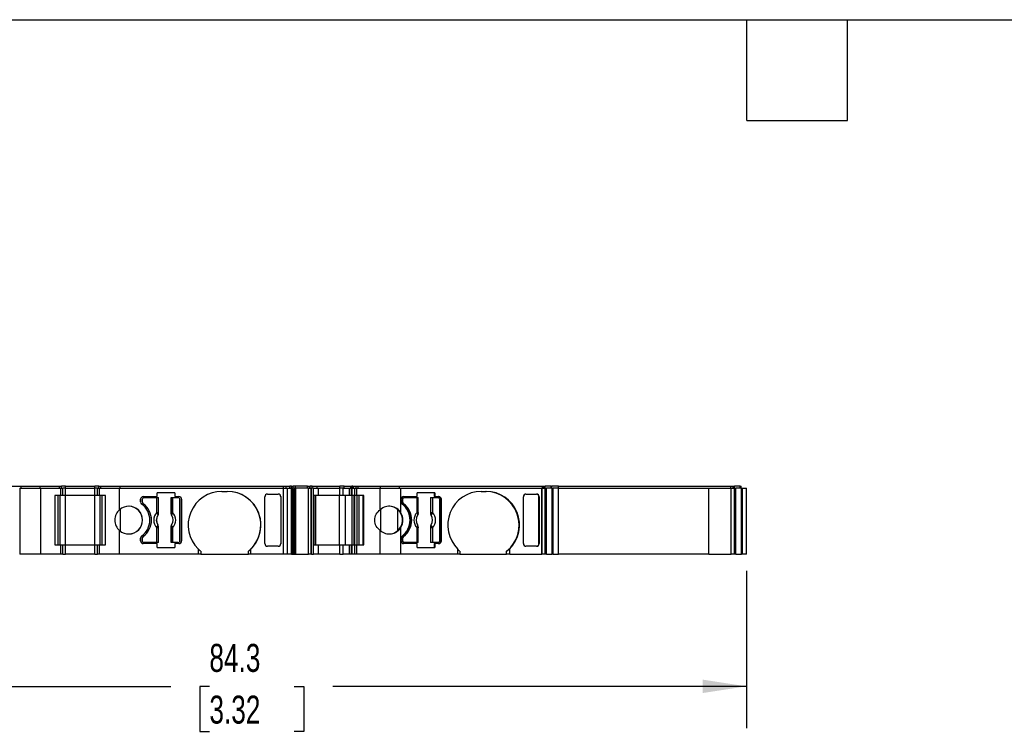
# Model space of a CAD drawing. Header units: millimetres. Extents: x 6 to 273, y 6 to 210.
# Tile 3 of 8: x 81 to 155, y 156 to 210. Entities that reach past the tile are written whole.
import ezdxf

# ---------------------------------------------------------------- set-up
doc = ezdxf.new("R2010")
doc.units = ezdxf.units.MM
doc.linetypes.add('SLD-Solid', pattern=[0])
doc.layers.add('DIMENSIONS', color=140, linetype='SLD-Solid', lineweight=25)
doc.layers.add('TEXT', color=140, linetype='SLD-Solid', lineweight=25)
doc.styles.add('SLDTEXTSTYLE0', font='TXT', dxfattribs={"width": 0.7})
doc.dimstyles.new('SLDDIMSTYLE0', dxfattribs={"dimtxt": 2.158008, "dimasz": 3.302, "dimexe": 0, "dimexo": 0.0625, "dimgap": 0.539502, "dimtad": 0, "dimtih": 1, "dimtoh": 1, "dimrnd": 1e-09, "dimzin": 12, "dimdsep": 46, "dimtxsty": 'SLDTEXTSTYLE0', "dimsah": 1, "dimcen": 0.09, "dimadec": 0, "dimazin": 3, "dimtfac": 1, "dimtofl": 0, "dimtmove": 0, "dimatfit": 3, "dimfxl": 0, "dimfrac": 2, "dimtolj": 1, "dimtzin": 12, "dimarcsym": 0})

# ---------------------------------------------------------------- blocks, each defined once
blk = doc.blocks.new('_D_4')
at = {"layer": 'DIMENSIONS'}
for p, q in [((51.585, 167.838), (51.585, 155.931)), ((135.863, 167.838), (135.863, 155.931)), ((51.585, 159.106), (92.33, 159.106)), ((95.254, 159.106), (94.529, 159.106)), ((94.529, 159.106), (94.529, 155.676)), ((101.667, 159.106), (102.391, 159.106)), ((102.391, 159.106), (102.391, 155.676)), ((135.863, 159.106), (104.591, 159.106)), ((94.529, 155.676), (95.254, 155.676)), ((102.391, 155.676), (101.667, 155.676))]:
    blk.add_line(p, q, dxfattribs=at)
for points in [[(51.585, 159.106), (54.887, 158.598), (54.887, 159.614)], [(135.863, 159.106), (132.561, 159.614), (132.561, 158.598)]]:
    blk.add_solid(points, dxfattribs=at)
at = {"layer": 'DIMENSIONS', "char_height": 2.1167, "attachment_point": 1, "style": 'SLDTEXTSTYLE0'}
for s, insert in [('84.3', (95.254, 162.317)), ('3.32', (95.254, 158.404))]:
    blk.add_mtext(s, dxfattribs=dict(at, insert=insert))

msp = doc.modelspace()

# ---------------------------------------------------------------- linework, layer by layer
for p, q in [((70.021, 174.258), (81.007, 174.258)), ((81.007, 174.108), (81.007, 174.258)), ((81.007, 174.258), (82.458, 174.258)), ((81.007, 174.108), (81.007, 174.258)), ((81.007, 174.258), (81.007, 174.258)), ((82.458, 174.108), (82.458, 174.258)), ((82.458, 174.258), (83.909, 174.258)), ((83.909, 174.108), (83.909, 174.258)), ((83.909, 174.108), (83.909, 174.258)), ((83.909, 174.258), (83.909, 174.258)), ((83.909, 174.258), (84.059, 174.258)), ((84.059, 174.108), (84.059, 174.258)), ((84.059, 174.108), (84.059, 174.258)), ((84.359, 174.258), (84.059, 174.258)), ((84.359, 174.108), (84.359, 174.258)), ((84.359, 174.258), (86.592, 174.258)), ((86.592, 174.108), (86.592, 174.258)), ((86.892, 174.258), (86.592, 174.258)), ((86.892, 174.108), (86.892, 174.258)), ((86.892, 174.258), (87.048, 174.258)), ((86.892, 174.108), (86.892, 174.258)), ((87.048, 174.108), (87.048, 174.258)), ((87.048, 174.258), (88.494, 174.258)), ((87.048, 174.108), (87.048, 174.258)), ((87.048, 174.258), (87.048, 174.258)), ((88.494, 174.108), (88.494, 174.258)), ((88.494, 174.258), (100.868, 174.258)), ((100.868, 174.108), (100.868, 174.258)), ((100.868, 174.258), (101.061, 174.258)), ((101.061, 174.108), (101.061, 174.258)), ((101.061, 174.258), (101.344, 174.258)), ((101.344, 174.108), (101.344, 174.258)), ((101.464, 174.258), (101.344, 174.258)), ((101.464, 174.108), (101.464, 174.258)), ((101.464, 174.258), (101.579, 174.258)), ((101.579, 174.108), (101.579, 174.258)), ((101.724, 174.258), (101.579, 174.258)), ((101.766, 174.258), (101.724, 174.258)), ((101.766, 174.108), (101.766, 174.258)), ((102.674, 174.258), (101.766, 174.258)), ((102.674, 174.108), (102.674, 174.258)), ((102.674, 174.258), (102.862, 174.258)), ((102.862, 174.108), (102.862, 174.258)), ((102.862, 174.258), (102.869, 174.258)), ((102.869, 174.108), (102.869, 174.258)), ((102.869, 174.108), (102.869, 174.258)), ((103.038, 174.258), (102.869, 174.258)), ((103.038, 174.108), (103.038, 174.258)), ((103.038, 174.258), (103.405, 174.258)), ((103.405, 174.108), (103.405, 174.258)), ((103.405, 174.258), (105.111, 174.258)), ((105.111, 174.108), (105.111, 174.258)), ((105.458, 174.258), (105.111, 174.258)), ((105.458, 174.108), (105.458, 174.258)), ((105.458, 174.258), (105.952, 174.258)), ((105.952, 174.108), (105.952, 174.258)), ((105.952, 174.258), (106.027, 174.258)), ((106.027, 174.108), (106.027, 174.258)), ((106.109, 174.258), (106.027, 174.258)), ((106.109, 174.258), (106.109, 174.108)), ((106.109, 174.258), (106.111, 174.258)), ((106.111, 174.108), (106.111, 174.258)), ((106.111, 174.258), (106.159, 174.258)), ((106.159, 174.108), (106.159, 174.258)), ((106.159, 174.258), (106.346, 174.258)), ((106.346, 174.108), (106.346, 174.258)), ((106.346, 174.258), (106.497, 174.258)), ((106.497, 174.108), (106.497, 174.258)), ((106.497, 174.258), (108.199, 174.258)), ((108.199, 174.108), (108.199, 174.258)), ((108.199, 174.258), (109.628, 174.258)), ((109.628, 174.108), (109.628, 174.258)), ((109.628, 174.258), (120.445, 174.258)), ((120.445, 174.108), (120.445, 174.258)), ((120.445, 174.258), (120.55, 174.258)), ((120.55, 174.108), (120.55, 174.258)), ((120.55, 174.258), (120.645, 174.258)), ((120.645, 174.108), (120.645, 174.258)), ((121.091, 174.258), (120.645, 174.258)), ((121.091, 174.108), (121.091, 174.258)), ((121.091, 174.258), (121.155, 174.258)), ((121.155, 174.108), (121.155, 174.258)), ((121.155, 174.108), (121.155, 174.258)), ((121.155, 174.258), (121.155, 174.258)), ((121.65, 174.258), (121.155, 174.258)), ((121.65, 174.108), (121.65, 174.258)), ((121.65, 174.258), (124.041, 174.258)), ((124.041, 174.258), (134.697, 174.258)), ((134.697, 174.108), (134.697, 174.258)), ((134.697, 174.258), (134.86, 174.258)), ((134.86, 174.108), (134.86, 174.258)), ((134.86, 174.258), (134.955, 174.258)), ((134.955, 174.108), (134.955, 174.258)), ((135.401, 174.258), (134.955, 174.258)), ((135.401, 174.108), (135.401, 174.258)), ((135.401, 174.258), (135.46, 174.258)), ((135.46, 174.108), (135.46, 174.258)), ((135.46, 174.258), (135.463, 174.258)), ((135.463, 174.108), (135.463, 174.258)), ((80.907, 174.108), (80.907, 169.108)), ((80.907, 174.108), (80.907, 174.108)), ((80.907, 174.108), (82.502, 174.108)), ((82.502, 169.108), (82.502, 174.108)), ((82.502, 174.108), (84.009, 174.108)), ((84.009, 173.558), (83.559, 173.558)), ((83.559, 173.558), (83.559, 169.808)), ((83.809, 169.808), (83.809, 173.558)), ((83.809, 169.808), (83.809, 173.558)), ((83.959, 169.808), (83.959, 173.558)), ((83.959, 169.808), (83.959, 173.558)), ((84.009, 173.558), (84.009, 174.108)), ((84.009, 173.558), (84.009, 174.108)), ((84.009, 174.108), (84.009, 174.108)), ((84.009, 174.108), (84.159, 174.108)), ((84.009, 173.558), (84.009, 173.558)), ((84.159, 173.558), (84.009, 173.558)), ((84.159, 173.558), (84.159, 174.108)), ((84.159, 173.558), (84.159, 174.108)), ((84.359, 174.108), (84.159, 174.108)), ((84.359, 173.558), (84.159, 173.558)), ((84.359, 173.558), (84.359, 174.108)), ((84.359, 174.108), (86.592, 174.108)), ((84.359, 169.808), (84.359, 173.558)), ((86.592, 173.558), (84.359, 173.558)), ((86.592, 173.558), (86.592, 174.108)), ((86.792, 174.108), (86.592, 174.108)), ((86.592, 169.808), (86.592, 173.558)), ((86.792, 173.558), (86.592, 173.558)), ((86.792, 173.558), (86.792, 174.108)), ((86.792, 174.108), (86.948, 174.108)), ((86.792, 173.558), (86.792, 174.108)), ((86.948, 173.558), (86.792, 173.558)), ((86.948, 173.558), (86.948, 174.108)), ((86.948, 174.108), (88.449, 174.108)), ((86.948, 173.558), (86.948, 174.108)), ((86.948, 174.108), (86.948, 174.108)), ((87.392, 173.558), (86.948, 173.558)), ((86.948, 173.558), (86.948, 173.558)), ((86.992, 169.808), (86.992, 173.558)), ((86.992, 169.808), (86.992, 173.558)), ((87.148, 169.808), (87.148, 173.558)), ((87.148, 169.808), (87.148, 173.558)), ((87.392, 169.808), (87.392, 173.558)), ((87.392, 169.808), (87.392, 173.558)), ((87.392, 173.558), (87.392, 173.558)), ((88.449, 172.466), (88.449, 174.108)), ((88.449, 174.108), (100.868, 174.108)), ((92.644, 173.758), (91.303, 173.758)), ((91.303, 173.458), (91.303, 173.758)), ((92.644, 173.758), (92.644, 173.458)), ((96.199, 173.858), (96.599, 173.858)), ((99.649, 173.658), (100.458, 173.658)), ((100.868, 169.108), (100.868, 174.108)), ((100.868, 174.108), (101.158, 174.108)), ((101.158, 169.108), (101.158, 174.108)), ((101.158, 174.108), (101.459, 174.108)), ((101.459, 169.108), (101.459, 174.108)), ((101.553, 174.108), (101.459, 174.108)), ((101.553, 174.008), (101.459, 174.008)), ((101.553, 174.108), (101.553, 174.008)), ((101.698, 174.108), (101.553, 174.108)), ((101.553, 174.008), (101.698, 174.008)), ((101.562, 169.108), (101.562, 174.008)), ((101.605, 169.108), (101.605, 174.008)), ((101.676, 174.008), (101.676, 169.108)), ((101.698, 174.108), (101.698, 174.008)), ((101.756, 174.108), (101.698, 174.108)), ((101.698, 174.008), (101.698, 169.108)), ((101.756, 174.108), (101.756, 169.108)), ((102.752, 174.108), (101.756, 174.108)), ((102.752, 169.108), (102.752, 174.108)), ((102.752, 174.108), (102.959, 174.108)), ((102.959, 169.108), (102.959, 174.108)), ((102.959, 174.108), (102.969, 174.108)), ((102.969, 169.108), (102.969, 174.108)), ((102.969, 169.108), (102.969, 174.108)), ((103.122, 174.108), (102.969, 174.108)), ((103.122, 169.108), (103.122, 174.108)), ((103.122, 174.108), (103.511, 174.108)), ((103.154, 173.558), (103.154, 169.808)), ((103.511, 173.558), (103.154, 173.558)), ((103.3, 169.808), (103.3, 173.558)), ((103.511, 173.558), (103.511, 174.108)), ((103.511, 174.108), (105.128, 174.108)), ((105.128, 173.558), (103.511, 173.558)), ((105.093, 169.808), (105.093, 173.558)), ((105.128, 173.558), (105.128, 174.108)), ((105.36, 174.108), (105.128, 174.108)), ((105.36, 173.558), (105.128, 173.558)), ((105.36, 173.558), (105.36, 174.108)), ((105.36, 174.108), (105.853, 174.108)), ((105.853, 173.558), (105.36, 173.558)), ((105.557, 169.808), (105.557, 173.558)), ((105.853, 173.558), (105.853, 174.108)), ((105.853, 174.108), (106.003, 174.108)), ((106.003, 173.558), (105.853, 173.558)), ((106.003, 173.558), (106.003, 174.108)), ((106.012, 174.108), (106.003, 174.108)), ((106.012, 173.558), (106.003, 173.558)), ((106.009, 174.108), (106.009, 173.558)), ((106.009, 174.108), (106.012, 174.108)), ((106.012, 173.558), (106.009, 173.558)), ((106.012, 173.558), (106.012, 174.108)), ((106.012, 174.108), (106.061, 174.108)), ((106.061, 173.558), (106.012, 173.558)), ((106.05, 169.808), (106.05, 173.558)), ((106.061, 173.558), (106.061, 174.108)), ((106.061, 174.108), (106.26, 174.108)), ((106.26, 173.558), (106.061, 173.558)), ((106.209, 169.808), (106.209, 173.558)), ((106.258, 169.808), (106.258, 173.558)), ((106.26, 173.558), (106.26, 174.108)), ((106.26, 174.108), (106.405, 174.108)), ((106.405, 173.558), (106.26, 173.558)), ((106.405, 173.558), (106.405, 174.108)), ((106.405, 174.108), (108.173, 174.108)), ((106.928, 173.558), (106.405, 173.558)), ((106.425, 169.808), (106.425, 173.558)), ((106.589, 169.808), (106.589, 173.558)), ((106.877, 169.808), (106.877, 173.558)), ((106.928, 169.808), (106.928, 173.558)), ((108.173, 172.47), (108.173, 174.108)), ((108.173, 174.108), (109.744, 174.108)), ((109.744, 172.224), (109.744, 174.108)), ((109.744, 174.108), (120.399, 174.108)), ((112.297, 173.758), (110.977, 173.758)), ((110.977, 173.458), (110.977, 173.758)), ((112.263, 173.758), (112.263, 173.458)), ((112.297, 173.758), (112.297, 173.458)), ((115.798, 173.858), (116.192, 173.858)), ((119.196, 173.658), (119.992, 173.658)), ((120.399, 169.108), (120.399, 174.108)), ((120.399, 174.108), (120.4, 174.108)), ((120.4, 174.108), (120.4, 169.108)), ((120.4, 174.108), (120.403, 174.108)), ((120.403, 169.108), (120.403, 174.108)), ((120.403, 174.108), (120.649, 174.108)), ((120.649, 169.108), (120.649, 174.108)), ((120.649, 174.108), (120.751, 174.108)), ((120.751, 169.108), (120.751, 174.108)), ((121.185, 174.108), (120.751, 174.108)), ((121.185, 169.108), (121.185, 174.108)), ((121.185, 174.108), (121.255, 174.108)), ((121.255, 169.108), (121.255, 174.108)), ((121.255, 169.108), (121.255, 174.108)), ((121.255, 174.108), (121.255, 174.108)), ((121.668, 174.108), (121.255, 174.108)), ((121.668, 169.108), (121.668, 174.108)), ((121.668, 174.108), (133.02, 174.108)), ((133.02, 169.108), (133.02, 174.108)), ((133.02, 174.108), (134.715, 174.108)), ((134.715, 169.108), (134.715, 174.108)), ((134.715, 174.108), (134.959, 174.108)), ((134.959, 169.108), (134.959, 174.108)), ((134.959, 174.108), (135.06, 174.108)), ((135.06, 169.108), (135.06, 174.108)), ((135.495, 174.108), (135.06, 174.108)), ((135.495, 169.108), (135.495, 174.108)), ((135.495, 174.108), (135.56, 174.108)), ((135.56, 169.108), (135.56, 174.108)), ((135.56, 174.108), (135.563, 174.108)), ((135.563, 169.108), (135.563, 174.108)), ((135.563, 174.108), (135.863, 174.108)), ((135.863, 169.108), (135.863, 174.108)), ((135.863, 169.108), (135.863, 174.108)), ((135.863, 169.108), (135.863, 174.108)), ((135.863, 169.108), (135.863, 174.108)), ((135.863, 174.108), (135.863, 174.108)), ((135.863, 174.108), (135.863, 174.108)), ((135.863, 174.108), (135.863, 174.108)), ((90.049, 173.058), (90.049, 173.258)), ((90.174, 173.233), (90.174, 173.083)), ((90.174, 173.233), (90.174, 173.233)), ((90.174, 173.083), (90.174, 173.233)), ((90.174, 173.083), (90.174, 173.083)), ((90.249, 173.458), (91.303, 173.458)), ((90.254, 172.923), (90.254, 172.923)), ((90.324, 173.383), (91.283, 173.383)), ((91.283, 172.27), (91.283, 173.383)), ((91.283, 173.383), (91.382, 173.383)), ((91.382, 173.383), (91.382, 172.27)), ((91.382, 173.383), (91.392, 173.383)), ((91.392, 172.16), (91.392, 173.383)), ((92.357, 173.383), (92.357, 172.16)), ((92.357, 173.383), (92.366, 173.383)), ((92.366, 172.27), (92.366, 173.383)), ((92.366, 173.383), (92.466, 173.383)), ((92.466, 173.383), (92.466, 172.27)), ((92.466, 173.383), (92.874, 173.383)), ((92.644, 173.458), (92.949, 173.458)), ((93.024, 170.133), (93.024, 173.233)), ((93.149, 173.258), (93.149, 170.108)), ((93.149, 173.258), (93.149, 173.258)), ((93.149, 170.108), (93.149, 173.258)), ((99.449, 169.909), (99.449, 173.457)), ((100.658, 173.475), (100.658, 173.457)), ((100.658, 173.475), (100.658, 169.891)), ((100.658, 173.457), (100.658, 169.909)), ((109.866, 173.233), (109.831, 173.233)), ((109.831, 173.083), (109.831, 173.233)), ((109.831, 173.083), (109.866, 173.083)), ((109.866, 173.233), (109.866, 173.083)), ((109.944, 172.923), (109.91, 172.923)), ((109.939, 173.458), (110.977, 173.458)), ((109.979, 173.383), (110.013, 173.383)), ((110.013, 173.383), (110.957, 173.383)), ((110.957, 172.27), (110.957, 173.383)), ((110.957, 173.383), (111.04, 173.383)), ((111.04, 172.27), (111.04, 173.383)), ((111.98, 173.383), (111.98, 172.16)), ((111.98, 173.383), (112.008, 173.383)), ((112.008, 172.27), (112.008, 173.383)), ((112.008, 173.383), (112.122, 173.383)), ((112.122, 173.383), (112.122, 172.27)), ((112.122, 173.383), (112.525, 173.383)), ((112.297, 173.458), (112.263, 173.458)), ((112.297, 173.458), (112.599, 173.458)), ((112.672, 170.133), (112.672, 173.233)), ((112.761, 173.258), (112.761, 170.108)), ((112.796, 173.258), (112.761, 173.258)), ((112.796, 170.108), (112.796, 173.258)), ((118.999, 169.909), (118.999, 173.457)), ((120.155, 173.475), (120.189, 173.457)), ((120.155, 173.475), (120.155, 169.891)), ((120.189, 173.457), (120.189, 169.909)), ((88.538, 170.829), (88.538, 172.537)), ((91.283, 172.27), (91.382, 172.27)), ((92.366, 172.27), (92.466, 172.27)), ((108.225, 170.852), (108.225, 172.514)), ((109.512, 170.901), (109.512, 172.466)), ((109.744, 172.224), (109.742, 172.224)), ((110.957, 172.27), (111.04, 172.27)), ((112.008, 172.27), (112.122, 172.27)), ((88.449, 169.108), (88.449, 170.901)), ((91.283, 169.983), (91.283, 171.096)), ((91.382, 171.096), (91.283, 171.096)), ((91.382, 171.096), (91.382, 169.983)), ((91.392, 169.983), (91.392, 171.207)), ((92.357, 171.207), (92.357, 169.983)), ((92.366, 169.983), (92.366, 171.096)), ((92.466, 171.096), (92.366, 171.096)), ((92.466, 171.096), (92.466, 169.983)), ((108.173, 169.108), (108.173, 170.896)), ((109.742, 171.142), (109.744, 171.142)), ((109.744, 169.108), (109.744, 171.142)), ((110.957, 169.983), (110.957, 171.096)), ((111.04, 171.096), (110.957, 171.096)), ((111.04, 169.983), (111.04, 171.096)), ((111.98, 171.207), (111.98, 169.983)), ((112.122, 171.096), (112.008, 171.096)), ((112.008, 169.983), (112.008, 171.096)), ((112.122, 171.096), (112.122, 169.983)), ((83.559, 169.808), (84.009, 169.808)), ((84.009, 169.108), (84.009, 169.808)), ((84.009, 169.108), (84.009, 169.808)), ((84.009, 169.808), (84.009, 169.808)), ((84.009, 169.808), (84.159, 169.808)), ((84.159, 169.108), (84.159, 169.808)), ((84.159, 169.108), (84.159, 169.808)), ((84.159, 169.808), (84.359, 169.808)), ((84.359, 169.108), (84.359, 169.808)), ((84.359, 169.808), (86.592, 169.808)), ((86.592, 169.108), (86.592, 169.808)), ((86.592, 169.808), (86.792, 169.808)), ((86.792, 169.108), (86.792, 169.808)), ((86.792, 169.808), (86.948, 169.808)), ((86.792, 169.108), (86.792, 169.808)), ((86.948, 169.108), (86.948, 169.808)), ((86.948, 169.808), (87.392, 169.808)), ((86.948, 169.108), (86.948, 169.808)), ((86.948, 169.808), (86.948, 169.808)), ((87.392, 169.808), (87.392, 169.808)), ((90.049, 170.108), (90.049, 170.308)), ((90.174, 170.283), (90.174, 170.133)), ((90.174, 170.283), (90.174, 170.283)), ((90.174, 170.133), (90.174, 170.283)), ((90.174, 170.133), (90.174, 170.133)), ((91.303, 169.908), (90.249, 169.908)), ((90.254, 170.443), (90.254, 170.443)), ((91.283, 169.983), (90.324, 169.983)), ((91.382, 169.983), (91.283, 169.983)), ((91.303, 169.608), (91.303, 169.908)), ((91.392, 169.983), (91.382, 169.983)), ((92.366, 169.983), (92.357, 169.983)), ((92.466, 169.983), (92.366, 169.983)), ((92.874, 169.983), (92.466, 169.983)), ((92.644, 169.908), (92.644, 169.608)), ((92.949, 169.908), (92.644, 169.908)), ((93.149, 170.108), (93.149, 170.108)), ((100.658, 169.909), (100.658, 169.891)), ((103.154, 169.808), (103.511, 169.808)), ((103.511, 169.108), (103.511, 169.808)), ((103.511, 169.808), (105.128, 169.808)), ((105.128, 169.108), (105.128, 169.808)), ((105.128, 169.808), (105.36, 169.808)), ((105.36, 169.108), (105.36, 169.808)), ((105.36, 169.808), (105.853, 169.808)), ((105.853, 169.108), (105.853, 169.808)), ((105.853, 169.808), (106.003, 169.808)), ((106.003, 169.108), (106.003, 169.808)), ((106.003, 169.808), (106.009, 169.808)), ((106.009, 169.808), (106.009, 169.108)), ((106.009, 169.808), (106.012, 169.808)), ((106.012, 169.108), (106.012, 169.808)), ((106.012, 169.808), (106.061, 169.808)), ((106.061, 169.108), (106.061, 169.808)), ((106.061, 169.808), (106.26, 169.808)), ((106.26, 169.108), (106.26, 169.808)), ((106.26, 169.808), (106.405, 169.808)), ((106.405, 169.108), (106.405, 169.808)), ((106.405, 169.808), (106.928, 169.808)), ((109.866, 170.283), (109.831, 170.283)), ((109.831, 170.133), (109.831, 170.283)), ((109.831, 170.133), (109.866, 170.133)), ((109.866, 170.283), (109.866, 170.133)), ((109.91, 170.443), (109.944, 170.443)), ((110.977, 169.908), (109.939, 169.908)), ((110.013, 169.983), (109.979, 169.983)), ((110.957, 169.983), (110.013, 169.983)), ((111.04, 169.983), (110.957, 169.983)), ((110.977, 169.608), (110.977, 169.908)), ((112.008, 169.983), (111.98, 169.983)), ((112.122, 169.983), (112.008, 169.983)), ((112.525, 169.983), (112.122, 169.983)), ((112.263, 169.908), (112.263, 169.608)), ((112.263, 169.908), (112.297, 169.908)), ((112.297, 169.908), (112.297, 169.608)), ((112.599, 169.908), (112.297, 169.908)), ((112.761, 170.108), (112.796, 170.108)), ((120.189, 169.909), (120.155, 169.891)), ((80.907, 169.108), (80.907, 169.108)), ((82.502, 169.108), (80.907, 169.108)), ((84.009, 169.108), (82.502, 169.108)), ((84.009, 169.108), (84.009, 169.108)), ((84.159, 169.108), (84.009, 169.108)), ((84.159, 169.108), (84.359, 169.108)), ((86.592, 169.108), (84.359, 169.108)), ((86.592, 169.108), (86.792, 169.108)), ((86.948, 169.108), (86.792, 169.108)), ((88.449, 169.108), (86.948, 169.108)), ((86.948, 169.108), (86.948, 169.108)), ((94.399, 169.108), (88.449, 169.108)), ((91.303, 169.608), (92.644, 169.608)), ((94.399, 169.502), (94.399, 169.108)), ((94.599, 169.108), (94.399, 169.108)), ((94.599, 169.323), (94.599, 169.108)), ((94.599, 169.108), (98.199, 169.108)), ((98.199, 169.108), (98.199, 169.323)), ((98.399, 169.108), (98.199, 169.108)), ((98.399, 169.108), (98.399, 169.502)), ((100.868, 169.108), (98.399, 169.108)), ((100.458, 169.708), (99.649, 169.708)), ((101.158, 169.108), (100.868, 169.108)), ((101.459, 169.108), (101.158, 169.108)), ((101.459, 169.108), (101.562, 169.108)), ((101.562, 169.108), (101.605, 169.108)), ((101.605, 169.108), (101.676, 169.108)), ((101.676, 169.108), (101.698, 169.108)), ((101.698, 169.108), (101.756, 169.108)), ((101.756, 169.108), (102.752, 169.108)), ((102.959, 169.108), (102.752, 169.108)), ((102.969, 169.108), (102.959, 169.108)), ((102.969, 169.108), (103.122, 169.108)), ((103.511, 169.108), (103.122, 169.108)), ((105.128, 169.108), (103.511, 169.108)), ((105.128, 169.108), (105.36, 169.108)), ((105.853, 169.108), (105.36, 169.108)), ((106.003, 169.108), (105.853, 169.108)), ((106.003, 169.108), (106.009, 169.108)), ((106.012, 169.108), (106.009, 169.108)), ((106.061, 169.108), (106.012, 169.108)), ((106.26, 169.108), (106.061, 169.108)), ((106.405, 169.108), (106.26, 169.108)), ((108.173, 169.108), (106.405, 169.108)), ((109.744, 169.108), (108.173, 169.108)), ((114.026, 169.108), (109.744, 169.108)), ((110.977, 169.608), (112.297, 169.608)), ((114.026, 169.502), (114.026, 169.108)), ((114.188, 169.108), (114.026, 169.108)), ((114.188, 169.323), (114.188, 169.108)), ((114.188, 169.108), (117.733, 169.108)), ((117.733, 169.108), (117.733, 169.323)), ((117.965, 169.108), (117.733, 169.108)), ((117.965, 169.108), (117.965, 169.502)), ((117.965, 169.108), (120.399, 169.108)), ((119.992, 169.708), (119.196, 169.708)), ((120.4, 169.108), (120.399, 169.108)), ((120.403, 169.108), (120.4, 169.108)), ((120.649, 169.108), (120.403, 169.108)), ((120.751, 169.108), (120.649, 169.108)), ((120.751, 169.108), (121.185, 169.108)), ((121.255, 169.108), (121.185, 169.108)), ((121.255, 169.108), (121.255, 169.108)), ((121.255, 169.108), (121.668, 169.108)), ((133.02, 169.108), (121.668, 169.108)), ((133.02, 169.108), (134.715, 169.108)), ((134.959, 169.108), (134.715, 169.108)), ((135.06, 169.108), (134.959, 169.108)), ((135.06, 169.108), (135.495, 169.108)), ((135.56, 169.108), (135.495, 169.108)), ((135.563, 169.108), (135.56, 169.108)), ((135.863, 169.108), (135.563, 169.108)), ((135.863, 169.108), (135.863, 169.108)), ((135.863, 169.108), (135.863, 169.108)), ((135.863, 169.108), (135.863, 169.108))]:
    msp.add_line(p, q)
at = {"flags": 128}
for points in [[(91.356, 172.046), (91.355, 172.046), (91.354, 172.046)], [(91.385, 172.162), (91.389, 172.161), (91.392, 172.16)], [(92.357, 172.16), (92.361, 172.161), (92.363, 172.162)], [(92.394, 172.046), (92.393, 172.046), (92.393, 172.046)], [(111.98, 172.16), (111.991, 172.161), (112, 172.162)], [(112.02, 172.046), (112.017, 172.046), (112.016, 172.046)], [(91.354, 171.32), (91.355, 171.321), (91.356, 171.321)], [(92.393, 171.321), (92.394, 171.321), (92.394, 171.32)], [(112.016, 171.321), (112.018, 171.321), (112.02, 171.32)], [(91.392, 171.207), (91.388, 171.206), (91.385, 171.205)], [(92.363, 171.205), (92.36, 171.206), (92.357, 171.207)], [(112, 171.205), (111.989, 171.206), (111.98, 171.207)]]:
    msp.add_lwpolyline(points, dxfattribs=at)
for centre, radius, start, end in [((96.199, 171.308), 2.55, 90.00001, 225.09912), ((96.599, 171.308), 2.55, 314.90086, 90), ((96.599, 171.308), 2.55, 308.86241, 90), ((115.834, 171.305), 2.554, 90.79911, 224.91581), ((116.119, 171.303), 2.555, 309.17824, 89.13698), ((116.157, 171.305), 2.554, 315.08417, 89.2009), ((90.249, 173.258), 0.2, 90, 180), ((90.249, 173.058), 0.2, 180, 233.9681), ((89.249, 171.683), 1.5, 306.03188, 53.96812), ((90.324, 173.233), 0.15, 90, 180), ((90.324, 173.233), 0.15, 90.00028, 180), ((90.374, 173.083), 0.2, 180, 233.1301), ((90.374, 173.083), 0.2, 180, 233.12993), ((89.324, 171.683), 1.55, 306.8699, 53.1301), ((89.324, 171.683), 1.55, 306.86988, 53.13012), ((92.874, 173.233), 0.15, 0, 90), ((92.949, 173.258), 0.2, 0, 90.00221), ((92.949, 173.258), 0.2, 0, 90.00265), ((109.94, 173.26), 0.198, 90.40202, 172.85562), ((109.942, 173.057), 0.2, 187.37563, 233.4365), ((108.919, 171.683), 1.513, 306.68741, 53.31259), ((109.98, 173.234), 0.149, 90.4419, 180.43519), ((110.032, 173.083), 0.201, 179.88272, 232.54891), ((110.014, 173.234), 0.149, 90.4419, 180.43519), ((110.067, 173.083), 0.201, 179.88272, 232.54891), ((108.957, 171.683), 1.563, 307.51985, 52.48015), ((108.992, 171.683), 1.563, 307.51986, 52.48014), ((112.523, 173.234), 0.149, 359.56481, 89.5581), ((112.563, 173.26), 0.198, 359.56481, 89.5581), ((112.597, 173.26), 0.198, 359.56525, 89.55788), ((89.149, 171.683), 1.05, 228.18968, 131.81032), ((89.149, 171.683), 1.05, 270, 90), ((91.874, 171.683), 0.833, 135.23629, 224.76371), ((91.874, 171.683), 0.634, 145.08334, 214.91666), ((91.874, 171.683), 0.633, 145.05033, 214.94967), ((91.321, 172.177), 0.066, 289.96147, 346.89458), ((92.428, 172.177), 0.066, 193.10552, 250.03853), ((91.874, 171.683), 0.633, 325.05032, 34.94968), ((91.874, 171.683), 0.634, 325.08334, 34.91666), ((91.874, 171.683), 0.833, 315.23629, 44.76371), ((108.858, 171.707), 1.025, 30.2654, 131.94087), ((108.821, 171.708), 1.025, 47.66184, 89.9398), ((108.795, 171.683), 1.06, 312.42348, 47.57652), ((108.826, 171.683), 1.064, 329.43538, 30.56462), ((111.561, 171.683), 0.842, 135.82023, 224.17977), ((111.525, 171.683), 0.642, 145.56721, 214.43279), ((110.987, 172.161), 0.0494, 291.80919, 1.35108), ((112.081, 172.199), 0.0895, 204.54966, 250.23028), ((111.488, 171.683), 0.64, 325.53456, 34.46544), ((111.491, 171.683), 0.642, 325.56721, 34.43279), ((111.519, 171.683), 0.842, 315.82023, 44.17977), ((91.321, 171.19), 0.066, 13.10542, 70.03853), ((92.428, 171.19), 0.066, 109.96147, 166.89448), ((108.858, 171.659), 1.025, 228.05913, 329.7346), ((108.822, 171.658), 1.025, 270.04902, 312.34934), ((110.987, 171.206), 0.0494, 358.64892, 68.19081), ((112.081, 171.167), 0.0895, 109.76972, 155.45034), ((90.249, 170.308), 0.2, 126.03188, 180), ((90.249, 170.108), 0.2, 180, 270), ((90.374, 170.283), 0.2, 126.8699, 180), ((90.374, 170.283), 0.2, 126.87007, 180), ((90.324, 170.133), 0.15, 180, 270), ((90.324, 170.133), 0.15, 180, 270), ((92.874, 170.133), 0.15, 270, 0), ((92.949, 170.108), 0.2, 269.99779, 0), ((92.949, 170.108), 0.2, 269.9978, 0), ((109.943, 170.309), 0.201, 126.59796, 172.58991), ((109.94, 170.106), 0.198, 187.14438, 269.59798), ((110.032, 170.284), 0.201, 127.45109, 180.11728), ((109.98, 170.132), 0.149, 179.56481, 269.5581), ((110.067, 170.284), 0.201, 127.45109, 180.11728), ((110.014, 170.132), 0.149, 179.56481, 269.5581), ((112.523, 170.132), 0.149, 270.4419, 0.43519), ((112.563, 170.107), 0.198, 270.4419, 0.43519), ((112.597, 170.107), 0.198, 270.44146, 0.43541)]:
    msp.add_arc(centre, radius, start, end)
for points, knots in [([(99.649, 173.658), (99.602, 173.658), (99.547, 173.639), (99.469, 173.56), (99.449, 173.505), (99.449, 173.457)], [0, 0, 0, 0, 0.5, 0.5, 1, 1, 1, 1]), ([(100.658, 173.457), (100.658, 173.505), (100.638, 173.56), (100.56, 173.639), (100.505, 173.658), (100.458, 173.658)], [0, 0, 0, 0, 0.5, 0.5, 1, 1, 1, 1]), ([(119.196, 173.658), (119.15, 173.658), (119.095, 173.639), (119.018, 173.56), (118.999, 173.505), (118.999, 173.457)], [0, 0, 0, 0, 0.5, 0.5, 1, 1, 1, 1]), ([(120.189, 173.457), (120.189, 173.505), (120.17, 173.56), (120.093, 173.639), (120.039, 173.658), (119.992, 173.658)], [0, 0, 0, 0, 0.5, 0.5, 1, 1, 1, 1]), ([(120.044, 173.654), (120.068, 173.638), (120.112, 173.61), (120.148, 173.543), (120.152, 173.497), (120.155, 173.475)], [0, 0, 0, 0, 0.381783, 0.702808, 1, 1, 1, 1]), ([(88.449, 172.466), (88.352, 172.379), (88.263, 172.265), (88.136, 171.996), (88.099, 171.84), (88.099, 171.527), (88.136, 171.371), (88.263, 171.101), (88.352, 170.988), (88.449, 170.901)], [0, 0, 0, 0, 0.25, 0.25, 0.5, 0.5, 0.75, 0.75, 1, 1, 1, 1]), ([(91.385, 172.162), (91.385, 172.146), (91.384, 172.104), (91.366, 172.068), (91.354, 172.046)], [0, 0, 0, 0, 0.389276, 1, 1, 1, 1]), ([(91.356, 172.046), (91.36, 172.051), (91.363, 172.056), (91.366, 172.062), (91.369, 172.068), (91.372, 172.073), (91.375, 172.079), (91.378, 172.085), (91.38, 172.091), (91.382, 172.097), (91.383, 172.1), (91.384, 172.103), (91.385, 172.107), (91.386, 172.113), (91.388, 172.119), (91.389, 172.126), (91.389, 172.129), (91.39, 172.132), (91.39, 172.135), (91.391, 172.143), (91.392, 172.151), (91.392, 172.16)], [0, 0, 0, 0, 0.0000193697, 0.0000193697, 0.0000193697, 0.0000387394, 0.0000387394, 0.0000387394, 0.0000581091, 0.0000581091, 0.0000581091, 0.0000677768, 0.0000677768, 0.0000677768, 0.0000871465, 0.0000871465, 0.0000871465, 0.0000968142, 0.0000968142, 0.0000968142, 0.0001214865, 0.0001214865, 0.0001214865, 0.0001214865]), ([(92.357, 172.16), (92.357, 172.153), (92.357, 172.147), (92.358, 172.14), (92.358, 172.134), (92.359, 172.128), (92.361, 172.121), (92.362, 172.115), (92.363, 172.109), (92.365, 172.102), (92.366, 172.099), (92.367, 172.096), (92.368, 172.093), (92.37, 172.087), (92.373, 172.081), (92.376, 172.075), (92.377, 172.072), (92.378, 172.069), (92.38, 172.067), (92.384, 172.059), (92.388, 172.052), (92.393, 172.046)], [0, 0, 0, 0, 0.0000193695, 0.0000193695, 0.0000193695, 0.0000387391, 0.0000387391, 0.0000387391, 0.0000581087, 0.0000581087, 0.0000581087, 0.0000677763, 0.0000677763, 0.0000677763, 0.0000871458, 0.0000871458, 0.0000871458, 0.0000968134, 0.0000968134, 0.0000968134, 0.0001214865, 0.0001214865, 0.0001214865, 0.0001214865]), ([(92.405, 172.115), (92.402, 172.107), (92.395, 172.09), (92.39, 172.066), (92.393, 172.053), (92.394, 172.046)], [0, 0, 0, 0, 0.265902, 0.599333, 1, 1, 1, 1]), ([(92.466, 172.27), (92.461, 172.255), (92.451, 172.226), (92.435, 172.184), (92.419, 172.145), (92.41, 172.125), (92.405, 172.115)], [0, 0, 0, 0, 0.2512213, 0.500849, 0.7634248, 1, 1, 1, 1]), ([(108.173, 170.896), (108.057, 170.983), (107.95, 171.097), (107.799, 171.368), (107.755, 171.525), (107.755, 171.841), (107.799, 171.998), (107.95, 172.269), (108.057, 172.383), (108.173, 172.47)], [0, 0, 0, 0, 0.25, 0.25, 0.5, 0.5, 0.75, 0.75, 1, 1, 1, 1]), ([(111.036, 172.162), (111.035, 172.146), (111.031, 172.104), (111.009, 172.068), (110.996, 172.046)], [0, 0, 0, 0, 0.389276, 1, 1, 1, 1]), ([(111.036, 172.152), (111.037, 172.161), (111.038, 172.178), (111.039, 172.217), (111.039, 172.249), (111.039, 172.27)], [0, 0, 0, 0, 0.252565, 0.503256, 1, 1, 1, 1]), ([(111.039, 172.27), (111.039, 172.248), (111.039, 172.224), (111.038, 172.203), (111.038, 172.202)], [0, 0, 0, 0, 0.923409, 1, 1, 1, 1]), ([(111.98, 172.16), (111.98, 172.153), (111.98, 172.147), (111.981, 172.14), (111.982, 172.134), (111.983, 172.128), (111.984, 172.121), (111.985, 172.115), (111.987, 172.109), (111.988, 172.102), (111.989, 172.099), (111.99, 172.096), (111.991, 172.093), (111.994, 172.087), (111.996, 172.081), (111.999, 172.075), (112, 172.072), (112.001, 172.069), (112.003, 172.067), (112.007, 172.059), (112.011, 172.052), (112.016, 172.046)], [0, 0, 0, 0, 0.0000193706, 0.0000193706, 0.0000193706, 0.0000387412, 0.0000387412, 0.0000387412, 0.0000581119, 0.0000581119, 0.0000581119, 0.00006778, 0.00006778, 0.00006778, 0.0000871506, 0.0000871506, 0.0000871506, 0.0000968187, 0.0000968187, 0.0000968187, 0.0001214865, 0.0001214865, 0.0001214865, 0.0001214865]), ([(112.051, 172.115), (112.046, 172.107), (112.036, 172.09), (112.024, 172.066), (112.021, 172.053), (112.02, 172.046)], [0, 0, 0, 0, 0.265902, 0.599333, 1, 1, 1, 1]), ([(112.122, 172.27), (112.117, 172.255), (112.107, 172.226), (112.089, 172.184), (112.07, 172.145), (112.057, 172.125), (112.051, 172.115)], [0, 0, 0, 0, 0.251221, 0.500849, 0.763425, 1, 1, 1, 1]), ([(91.344, 171.252), (91.347, 171.259), (91.354, 171.276), (91.359, 171.3), (91.356, 171.313), (91.354, 171.32)], [0, 0, 0, 0, 0.265902, 0.599333, 1, 1, 1, 1]), ([(91.392, 171.207), (91.392, 171.213), (91.392, 171.22), (91.391, 171.226), (91.39, 171.233), (91.389, 171.239), (91.388, 171.245), (91.387, 171.252), (91.385, 171.258), (91.383, 171.264), (91.383, 171.267), (91.382, 171.27), (91.38, 171.273), (91.378, 171.279), (91.376, 171.285), (91.373, 171.291), (91.372, 171.294), (91.37, 171.297), (91.369, 171.3), (91.365, 171.307), (91.361, 171.314), (91.356, 171.321)], [0, 0, 0, 0, 0.0000193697, 0.0000193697, 0.0000193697, 0.0000387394, 0.0000387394, 0.0000387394, 0.0000581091, 0.0000581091, 0.0000581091, 0.0000677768, 0.0000677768, 0.0000677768, 0.0000871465, 0.0000871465, 0.0000871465, 0.0000968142, 0.0000968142, 0.0000968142, 0.0001214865, 0.0001214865, 0.0001214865, 0.0001214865]), ([(92.393, 171.321), (92.389, 171.316), (92.386, 171.31), (92.382, 171.304), (92.379, 171.299), (92.376, 171.293), (92.374, 171.287), (92.371, 171.281), (92.369, 171.275), (92.367, 171.269), (92.366, 171.266), (92.365, 171.263), (92.364, 171.26), (92.362, 171.254), (92.361, 171.247), (92.36, 171.241), (92.359, 171.238), (92.359, 171.235), (92.358, 171.231), (92.357, 171.223), (92.357, 171.215), (92.357, 171.207)], [0, 0, 0, 0, 0.0000193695, 0.0000193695, 0.0000193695, 0.0000387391, 0.0000387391, 0.0000387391, 0.0000581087, 0.0000581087, 0.0000581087, 0.0000677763, 0.0000677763, 0.0000677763, 0.0000871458, 0.0000871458, 0.0000871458, 0.0000968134, 0.0000968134, 0.0000968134, 0.0001214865, 0.0001214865, 0.0001214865, 0.0001214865]), ([(92.363, 171.205), (92.364, 171.221), (92.365, 171.263), (92.383, 171.298), (92.394, 171.32)], [0, 0, 0, 0, 0.389276, 1, 1, 1, 1]), ([(111.005, 171.252), (111.007, 171.259), (111.01, 171.276), (111.009, 171.3), (111.001, 171.313), (110.996, 171.32)], [0, 0, 0, 0, 0.2659023, 0.5993334, 1, 1, 1, 1]), ([(112.016, 171.321), (112.012, 171.316), (112.008, 171.31), (112.005, 171.304), (112.002, 171.299), (111.999, 171.293), (111.997, 171.287), (111.994, 171.281), (111.992, 171.275), (111.99, 171.269), (111.989, 171.266), (111.988, 171.263), (111.987, 171.26), (111.986, 171.254), (111.984, 171.247), (111.983, 171.241), (111.982, 171.238), (111.982, 171.235), (111.982, 171.231), (111.981, 171.223), (111.98, 171.215), (111.98, 171.207)], [0, 0, 0, 0, 0.0000193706, 0.0000193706, 0.0000193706, 0.0000387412, 0.0000387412, 0.0000387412, 0.0000581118, 0.0000581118, 0.0000581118, 0.00006778, 0.00006778, 0.00006778, 0.0000871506, 0.0000871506, 0.0000871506, 0.0000968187, 0.0000968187, 0.0000968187, 0.0001214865, 0.0001214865, 0.0001214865, 0.0001214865]), ([(112, 171.205), (111.999, 171.221), (111.997, 171.263), (112.011, 171.298), (112.02, 171.32)], [0, 0, 0, 0, 0.389276, 1, 1, 1, 1]), ([(91.283, 171.096), (91.288, 171.111), (91.298, 171.14), (91.314, 171.182), (91.329, 171.221), (91.339, 171.242), (91.344, 171.252)], [0, 0, 0, 0, 0.251221, 0.500849, 0.763425, 1, 1, 1, 1]), ([(110.957, 171.096), (110.962, 171.111), (110.972, 171.14), (110.985, 171.182), (110.997, 171.221), (111.003, 171.242), (111.005, 171.252)], [0, 0, 0, 0, 0.251221, 0.500849, 0.763425, 1, 1, 1, 1]), ([(111.039, 171.096), (111.039, 171.118), (111.039, 171.149), (111.038, 171.189), (111.037, 171.206), (111.036, 171.214)], [0, 0, 0, 0, 0.496744, 0.747435, 1, 1, 1, 1]), ([(111.038, 171.155), (111.039, 171.153), (111.039, 171.135), (111.039, 171.114), (111.039, 171.096)], [0, 0, 0, 0, 0.156215, 1, 1, 1, 1]), ([(99.449, 169.909), (99.449, 169.862), (99.469, 169.806), (99.547, 169.728), (99.602, 169.708), (99.649, 169.708)], [0, 0, 0, 0, 0.5, 0.5, 1, 1, 1, 1]), ([(100.458, 169.708), (100.505, 169.708), (100.56, 169.728), (100.638, 169.806), (100.658, 169.862), (100.658, 169.909)], [0, 0, 0, 0, 0.5, 0.5, 1, 1, 1, 1]), ([(118.999, 169.909), (118.999, 169.862), (119.018, 169.806), (119.095, 169.728), (119.15, 169.708), (119.196, 169.708)], [0, 0, 0, 0, 0.5, 0.5, 1, 1, 1, 1]), ([(119.992, 169.708), (120.039, 169.708), (120.093, 169.728), (120.17, 169.806), (120.189, 169.862), (120.189, 169.909)], [0, 0, 0, 0, 0.5, 0.5, 1, 1, 1, 1]), ([(120.155, 169.891), (120.151, 169.863), (120.143, 169.805), (120.097, 169.741), (120.057, 169.721), (120.043, 169.714)], [0, 0, 0, 0, 0.3825082, 0.7955085, 1, 1, 1, 1])]:
    msp.add_open_spline(points, degree=3, knots=knots)
for points in [[(91.283, 172.27), (91.302, 172.213), (91.324, 172.156), (91.344, 172.115)], [(91.344, 172.115), (91.358, 172.084), (91.361, 172.062), (91.354, 172.046)], [(91.382, 172.27), (91.382, 172.231), (91.383, 172.193), (91.385, 172.162)], [(92.363, 172.162), (92.362, 172.118), (92.374, 172.079), (92.394, 172.046)], [(92.363, 172.162), (92.366, 172.193), (92.366, 172.231), (92.366, 172.27)], [(110.957, 172.27), (110.976, 172.213), (110.994, 172.156), (111.005, 172.115)], [(111.005, 172.115), (111.013, 172.084), (111.009, 172.062), (110.996, 172.046)], [(112, 172.162), (111.995, 172.118), (112.003, 172.079), (112.02, 172.046)], [(112, 172.162), (112.006, 172.193), (112.008, 172.231), (112.008, 172.27)], [(91.385, 171.205), (91.387, 171.249), (91.375, 171.288), (91.354, 171.32)], [(92.405, 171.252), (92.391, 171.282), (92.388, 171.305), (92.394, 171.32)], [(111.036, 171.205), (111.035, 171.249), (111.02, 171.288), (110.996, 171.32)], [(112.051, 171.252), (112.031, 171.282), (112.021, 171.305), (112.02, 171.32)], [(91.385, 171.205), (91.383, 171.174), (91.382, 171.135), (91.382, 171.096)], [(92.366, 171.096), (92.366, 171.135), (92.366, 171.174), (92.363, 171.205)], [(92.466, 171.096), (92.447, 171.153), (92.425, 171.21), (92.405, 171.252)], [(112.008, 171.096), (112.008, 171.135), (112.006, 171.174), (112, 171.205)], [(112.122, 171.096), (112.104, 171.153), (112.078, 171.21), (112.051, 171.252)], [(94.599, 169.323), (94.53, 169.379), (94.463, 169.439), (94.399, 169.502)], [(98.399, 169.502), (98.336, 169.439), (98.269, 169.379), (98.199, 169.323)], [(114.188, 169.323), (114.131, 169.379), (114.077, 169.439), (114.026, 169.502)], [(117.965, 169.502), (117.892, 169.439), (117.814, 169.379), (117.733, 169.323)]]:
    msp.add_open_spline(points, degree=3)
at = {"layer": 'TEXT'}
for p, q in [((6.35, 209.55), (273.05, 209.55)), ((135.89, 201.93), (135.89, 209.55)), ((143.51, 201.93), (143.51, 209.55)), ((135.89, 201.93), (143.51, 201.93))]:
    msp.add_line(p, q, dxfattribs=at)

# ---------------------------------------------------------------- dimensions: what is measured, and where the dimension line sits
at = {"layer": 'DIMENSIONS'}
dim = msp.add_linear_dim(base=(135.863, 159.106), p1=(51.585, 169.108), p2=(135.863, 169.108), dimstyle='SLDDIMSTYLE0', dxfattribs=at)
dim.commit()
dim.dimension.update_dxf_attribs({"geometry": '_D_4', "text_midpoint": (98.46, 159.106), "dimtype": 160})

doc.saveas('drawing.dxf')
